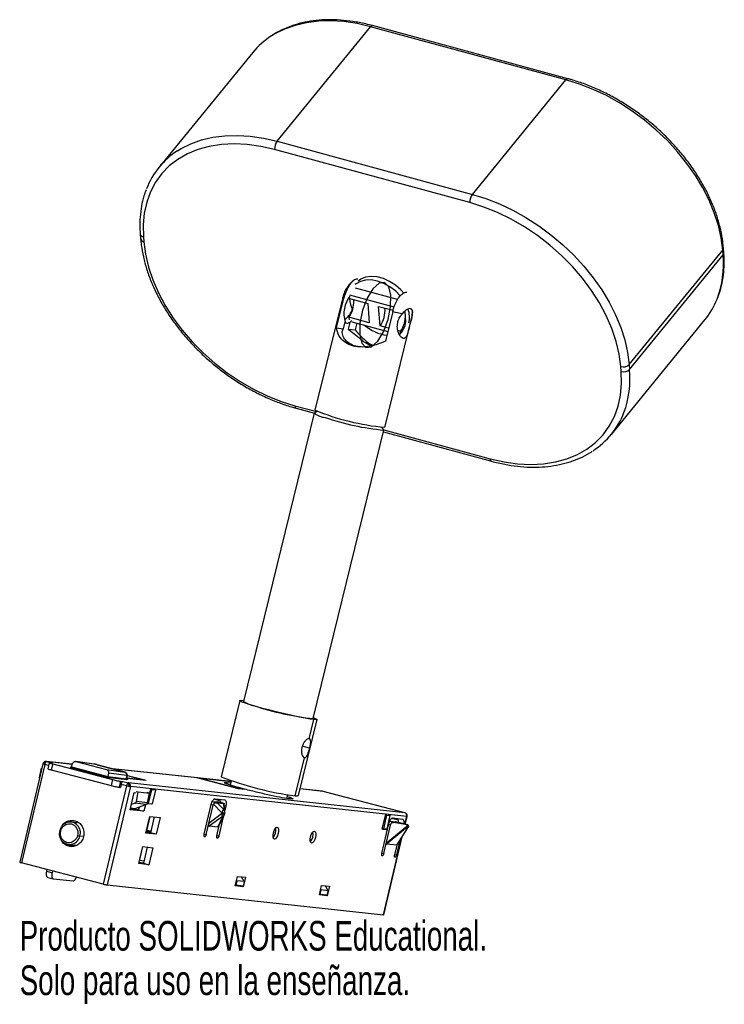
# Paper-space layout '_Trimétrica' of a CAD drawing. Header units: millimetres. Extents: x -109 to 6, y -154 to 7.
import ezdxf

# ---------------------------------------------------------------- set-up
doc = ezdxf.new("R2010")
doc.units = ezdxf.units.MM
doc.styles.add('SLDTEXTSTYLE0', font='TXT', dxfattribs={"width": 0.7})

psp = doc.layouts.new('_Trimétrica')

# ---------------------------------------------------------------- linework, layer by layer
at = {"color": 7, "linetype": 'Continuous', "lineweight": 25}
for p, q in [((-67.28, -13.33), (-52.02, 5.36)), ((-20.18, -3.29), (-52.02, 5.36)), ((-19.86, -3.12), (-51.7, 5.54)), ((-71.24, 1.15), (-86.51, -17.53)), ((-35.44, -21.98), (-20.18, -3.29)), ((-67.28, -13.33), (-35.44, -21.98)), ((-35.84, -23.33), (-67.68, -14.68)), ((-89.59, -28.44), (-89.52, -29.23)), ((-89.05, -28.93), (-88.99, -29.72)), ((-9.88, -49.76), (5.39, -31.07)), ((-9.81, -50.54), (5.45, -31.86)), ((5.45, -31.86), (5.39, -31.07)), ((5.56, -31.54), (5.5, -30.75)), ((-48.19, -40.37), (-55.42, -38.4)), ((-47.63, -39.14), (-54.49, -37.27)), ((-56.58, -38.78), (-61.1, -57.2)), ((-57.57, -43.77), (-56.38, -38.93)), ((-56.58, -38.78), (-56.58, -38.77)), ((-55.63, -38.93), (-52.5, -39.78)), ((-54.8, -39.16), (-54.78, -39.32)), ((-52.5, -39.78), (-52.25, -42.94)), ((-50.73, -40.26), (-48.37, -40.9)), ((-50.48, -43.42), (-50.73, -40.26)), ((-49.73, -59.99), (-45.22, -41.56)), ((-48.42, -41.09), (-49.61, -45.94)), ((-46.27, -42.79), (-46.41, -41.02)), ((-45.22, -41.57), (-45.15, -41.1)), ((-45.22, -41.56), (-45.22, -41.57)), ((-56.45, -43.9), (-56.18, -42.78)), ((-55.41, -42.86), (-55.69, -43.98)), ((-55.58, -42.03), (-55.55, -42.43)), ((-52.25, -42.94), (-55.58, -42.03)), ((-55.09, -42.55), (-55.41, -42.86)), ((-55.07, -42.75), (-49.22, -44.34)), ((-54.29, -42.97), (-54.57, -44.1)), ((-12.78, -61.13), (2.48, -42.45)), ((-57.57, -43.77), (-56.45, -43.9)), ((-55.69, -43.98), (-54.57, -44.1)), ((-49.09, -43.8), (-50.48, -43.42)), ((-47.16, -44.32), (-47.6, -44.2)), ((-47.36, -44.85), (-47.27, -44.87)), ((-47.13, -44.71), (-47.16, -44.32)), ((-9.88, -49.76), (-9.81, -50.54)), ((-11.16, -50.87), (-11.22, -50.08)), ((-61.21, -57.69), (-72.73, -104.72)), ((-64.37, -56.47), (-60.81, -57.43)), ((-64.17, -56.86), (-61.2, -57.67)), ((-60.76, -57.41), (-61.2, -57.67)), ((-61.37, -107.5), (-49.85, -60.47)), ((-49.86, -60.45), (-50.12, -60.01)), ((-49.92, -60.74), (-32.33, -65.52)), ((-49.89, -60.4), (-32.53, -65.12)), ((-73.37, -104.56), (-76.41, -116.98)), ((-72.82, -104.55), (-72.7, -104.56)), ((-63.78, -120.07), (-60.74, -107.66)), ((-62.05, -110.78), (-61.29, -107.67)), ((-61.97, -112.35), (-63.18, -112.02)), ((-64.33, -120.09), (-62.81, -113.88)), ((-105.45, -114.88), (-109.24, -130.92)), ((-105.16, -114.98), (-108.95, -131.01)), ((-106.01, -117.18), (-105.68, -115.61)), ((-105.68, -115.61), (-105.62, -115.62)), ((-105.62, -115.61), (-105.68, -115.61)), ((-104.54, -115.14), (-105.16, -114.98)), ((-100.68, -114.96), (-104.91, -114.5)), ((-104.85, -114.52), (-103.96, -114.75)), ((-100.68, -114.97), (-104.85, -114.52)), ((-104.44, -114.71), (-104.67, -115.68)), ((-103.96, -114.75), (-104.35, -114.71)), ((-103.86, -114.89), (-104.09, -115.87)), ((-103.86, -114.89), (-94.09, -117.45)), ((-100.86, -115.5), (-101, -115.49)), ((-101, -115.49), (-94.96, -117.07)), ((-100.82, -115.36), (-100.86, -115.53)), ((-100.82, -115.36), (-100.64, -114.85)), ((-100.82, -115.36), (-94.87, -116.92)), ((-97.13, -114.91), (-100.14, -114.51)), ((-100.07, -114.52), (-95.09, -115.83)), ((-97.08, -114.92), (-100.07, -114.52)), ((-97.08, -114.92), (-97.13, -114.91)), ((-96.62, -115.02), (-92.27, -116.16)), ((-96.61, -115.02), (-96.62, -115.02)), ((-92.26, -116.16), (-96.61, -115.02)), ((-104.09, -115.87), (-94.32, -118.42)), ((-95.09, -115.83), (-92.09, -116.22)), ((-94.96, -117.07), (-91.75, -117.41)), ((-94.91, -117.07), (-94.87, -116.92)), ((-94.77, -116.38), (-94.87, -116.92)), ((-94.87, -116.92), (-91.84, -117.32)), ((-91.76, -116.78), (-94.77, -116.38)), ((-80.29, -117.16), (-94.14, -115.67)), ((-80.23, -117.17), (-94.11, -115.67)), ((-93.67, -117.21), (-93.64, -117.08)), ((-93.64, -117.08), (-93.66, -117.21)), ((-92.57, -117.22), (-92.59, -117.32)), ((-92.27, -116.16), (-92.26, -116.16)), ((-92.26, -116.16), (-92.25, -116.16)), ((-91.84, -117.32), (-91.76, -116.78)), ((-91.76, -117.32), (-91.68, -116.78)), ((-91.75, -117.22), (-88.63, -117.56)), ((-91.74, -117.16), (-89.19, -117.5)), ((-91.69, -116.81), (-88.93, -117.53)), ((-91.68, -116.76), (-88.63, -117.56)), ((-80.2, -117.17), (-80.34, -117.17)), ((-74.79, -117.75), (-80.27, -117.16)), ((-73.63, -118.89), (-80.23, -117.17)), ((-80.2, -117.17), (-73.64, -118.88)), ((-80.2, -117.17), (-74.8, -117.76)), ((-91.83, -118.46), (-95.62, -134.5)), ((-91.19, -118.6), (-94.98, -134.63)), ((-94.09, -117.45), (-94.32, -118.42)), ((-92.8, -117.72), (-93.03, -118.69)), ((-93.03, -118.69), (-92.83, -118.72)), ((-92.72, -118.23), (-92.83, -118.72)), ((-92.8, -117.72), (-92.4, -117.77)), ((-91.83, -118.46), (-92.72, -118.23)), ((-92.4, -117.77), (-91.51, -118)), ((-91.84, -117.32), (-91.86, -117.4)), ((-91.79, -117.41), (-91.76, -117.32)), ((-46.46, -122.86), (-91.51, -118)), ((-46.13, -123.46), (-91.19, -118.6)), ((-75.4, -117.93), (-75.45, -118.17)), ((-74.77, -117.64), (-74.94, -118.35)), ((-91.23, -122.38), (-90.56, -119.56)), ((-90.56, -119.56), (-90.31, -119.59)), ((-90.25, -119.37), (-89.9, -119.44)), ((-90.22, -121.02), (-89.9, -119.44)), ((-89.9, -119.44), (-88.1, -119.64)), ((-88.1, -119.64), (-88.45, -119.56)), ((-88.42, -121.39), (-87.85, -118.96)), ((-88.4, -121.22), (-88.1, -119.64)), ((-88.22, -121.34), (-87.69, -119.1)), ((-87.76, -118.98), (-87.85, -118.96)), ((-87.76, -118.98), (-87.69, -119.1)), ((-87.76, -118.98), (-87.16, -119.05)), ((-87.1, -119.17), (-87.69, -119.1)), ((-87.1, -119.17), (-87.63, -121.4)), ((-87.25, -119.02), (-87.16, -119.05)), ((-87.1, -119.17), (-87.16, -119.05)), ((-73.65, -118.89), (-73.64, -118.88)), ((-73.52, -118.91), (-72.61, -119.01)), ((-72.57, -119.02), (-73.5, -118.92)), ((-72.61, -119.01), (-72.61, -119.01)), ((-65.69, -120.52), (-65.54, -119.9)), ((-59.85, -119.36), (-63.51, -118.97)), ((-59.79, -119.38), (-63.51, -118.97)), ((-46.46, -122.86), (-59.79, -119.38)), ((-46.45, -122.86), (-59.78, -119.38)), ((-90.47, -121.32), (-91.02, -121.53)), ((-88.64, -121.52), (-90.47, -121.32)), ((-88.64, -121.52), (-90.45, -122.2)), ((-88.4, -121.22), (-90.22, -121.02)), ((-89.8, -121.95), (-89.9, -122.37)), ((-89.77, -121.94), (-89.89, -122.44)), ((-88.75, -121.56), (-89, -122.62)), ((-88.42, -121.39), (-88.33, -121.41)), ((-88.22, -121.34), (-88.33, -121.41)), ((-87.74, -121.48), (-88.33, -121.41)), ((-88.22, -121.34), (-87.63, -121.4)), ((-87.63, -121.4), (-87.74, -121.48)), ((-79.15, -126.37), (-78, -121.52)), ((-78.84, -126.41), (-77.71, -121.65)), ((-77.71, -121.65), (-78.02, -121.57)), ((-77.27, -121.22), (-77.85, -121.06)), ((-77.82, -121), (-76.94, -121.1)), ((-77.62, -121.46), (-76.27, -122.85)), ((-76.46, -120.95), (-77.57, -120.66)), ((-77.38, -120.59), (-75.79, -120.76)), ((-77.27, -121.22), (-77.07, -121.25)), ((-76.04, -122.3), (-77.07, -121.25)), ((-77.07, -121.25), (-76.02, -121.36)), ((-76.94, -121.1), (-75.92, -121.36)), ((-76.94, -121.1), (-76.93, -121.1)), ((-75.9, -121.37), (-76.93, -121.1)), ((-76.02, -121.36), (-75.92, -121.36)), ((-76.02, -121.36), (-75.95, -122.31)), ((-75.79, -122.67), (-75.88, -121.45)), ((-75.62, -121.77), (-75.86, -121.71)), ((-75.62, -121.77), (-75.8, -122.51)), ((-89, -122.62), (-91.23, -122.38)), ((-89.9, -122.37), (-91.19, -122.23)), ((-90.45, -122.2), (-91.16, -122.12)), ((-90.45, -122.2), (-90.47, -122.31)), ((-89.9, -122.37), (-89, -122.62)), ((-88.67, -126.2), (-88.03, -123.47)), ((-88.53, -125.82), (-87.98, -123.48)), ((-88.03, -123.47), (-86.36, -123.65)), ((-87.29, -123.55), (-87.9, -126.14)), ((-86.36, -123.65), (-87, -126.38)), ((-76.32, -123.04), (-78.41, -124.6)), ((-76.2, -123.46), (-78.35, -125.07)), ((-76.93, -125.22), (-76.11, -123.47)), ((-76.05, -123.55), (-76.77, -126.63)), ((-76.75, -125.06), (-75.91, -123.26)), ((-76.27, -122.85), (-76.32, -123.04)), ((-75.9, -122.95), (-75.92, -123.05)), ((-75.84, -122.94), (-75.9, -122.95)), ((-75.85, -123.11), (-75.8, -122.91)), ((-50.15, -125.52), (-49.57, -123.09)), ((-49.42, -123.23), (-49.95, -125.47)), ((-49.57, -123.09), (-49.48, -123.11)), ((-49.42, -123.23), (-49.48, -123.11)), ((-48.89, -123.18), (-49.48, -123.11)), ((-49.42, -123.23), (-48.82, -123.3)), ((-49.35, -125.53), (-48.82, -123.3)), ((-48.98, -123.15), (-48.89, -123.18)), ((-48.89, -123.18), (-48.82, -123.3)), ((-46.43, -124.73), (-46.13, -123.46)), ((-46.39, -124.74), (-46.09, -123.46)), ((-99.85, -124.48), (-100.86, -124.37)), ((-76.93, -125.22), (-78.35, -125.07)), ((-77.09, -126.6), (-76.7, -124.95)), ((-50.2, -129.5), (-49.05, -124.64)), ((-49.88, -129.53), (-48.78, -124.87)), ((-49.48, -127.82), (-46.1, -125.04)), ((-46.09, -125.22), (-49.44, -127.98)), ((-48.78, -124.87), (-49.09, -124.79)), ((-48.31, -124.44), (-48.94, -124.28)), ((-48.91, -124.22), (-48.01, -124.32)), ((-47.5, -124.07), (-48.61, -123.78)), ((-48.42, -123.71), (-46.84, -123.88)), ((-46.06, -124.84), (-48.31, -124.44)), ((-45.96, -124.85), (-48.01, -124.32)), ((-45.95, -124.85), (-47.99, -124.32)), ((-46.1, -125.04), (-46.06, -124.84)), ((-46.02, -125.05), (-46.09, -125.22)), ((-45.89, -125.24), (-46.09, -125.22)), ((-46.06, -124.84), (-45.97, -124.85)), ((-46.02, -125.05), (-45.97, -124.85)), ((-45.97, -124.85), (-45.96, -124.85)), ((-45.89, -125.24), (-45.95, -125.34)), ((-99.41, -126.64), (-98.83, -126.7)), ((-87, -126.38), (-88.67, -126.2)), ((-87.9, -126.14), (-88.64, -126.06)), ((-87.9, -126.14), (-88.64, -126.06)), ((-88.57, -125.77), (-88.02, -125.96)), ((-88.55, -125.71), (-87.82, -125.82)), ((-87, -126.38), (-87.9, -126.14)), ((-79.14, -126.33), (-78.84, -126.41)), ((-79.09, -126.78), (-79.1, -126.78)), ((-77.08, -126.55), (-76.77, -126.63)), ((-50.06, -125.54), (-50.15, -125.52)), ((-50.06, -125.54), (-49.95, -125.47)), ((-50.06, -125.54), (-49.46, -125.6)), ((-49.35, -125.53), (-49.95, -125.47)), ((-49.92, -139.49), (-46.93, -126.87)), ((-49.88, -139.49), (-46.87, -126.77)), ((-49.35, -125.53), (-49.46, -125.6)), ((-47.77, -128.17), (-45.95, -125.34)), ((-101.38, -128.09), (-100.87, -128.22)), ((-100.86, -128.22), (-101.37, -128.09)), ((-101.26, -128.05), (-100.11, -128.17)), ((-100.84, -128.38), (-101.24, -128.33)), ((-89.84, -131.15), (-89.19, -128.38)), ((-89.69, -130.75), (-89.14, -128.39)), ((-89.19, -128.38), (-87.52, -128.56)), ((-88.45, -128.46), (-89.07, -131.08)), ((-77.02, -127), (-77.04, -127)), ((-67.72, -127.16), (-67.76, -127.15)), ((-61.65, -127.81), (-61.69, -127.8)), ((-47.77, -128.17), (-49.44, -127.98)), ((-47.77, -128.17), (-48.14, -129.72)), ((-47.26, -127.37), (-47.82, -129.75)), ((-87.52, -128.56), (-88.18, -131.33)), ((-50.19, -129.45), (-49.88, -129.53)), ((-48.13, -129.67), (-47.82, -129.75)), ((-95.62, -134.5), (-108.95, -131.01)), ((-88.18, -131.33), (-89.84, -131.15)), ((-89.07, -131.08), (-89.81, -131)), ((-88.99, -130.74), (-89.67, -130.63)), ((-89.07, -131.08), (-88.18, -131.33)), ((-48.07, -130.13), (-48.09, -130.12)), ((-104.83, -132.4), (-104.76, -132.11)), ((-104.83, -132.4), (-103.94, -132.64)), ((-103.87, -132.34), (-103.94, -132.64)), ((-74.09, -134.79), (-73.72, -133.24)), ((-73.72, -133.24), (-72.45, -133.38)), ((-72.65, -134.1), (-73.08, -133.31)), ((-104.68, -133.4), (-103.79, -133.63)), ((-103.77, -133.63), (-100.53, -133.98)), ((-94.98, -134.63), (-49.92, -139.49)), ((-72.82, -134.93), (-74.09, -134.79)), ((-74.06, -134.69), (-74.06, -134.69)), ((-74.06, -134.69), (-74.01, -134.7)), ((-73.84, -133.97), (-74.01, -134.7)), ((-72.82, -134.83), (-74.01, -134.7)), ((-73.88, -133.9), (-73.84, -133.97)), ((-72.65, -134.1), (-73.84, -133.97)), ((-72.82, -134.93), (-73.4, -134.77)), ((-72.45, -133.38), (-72.82, -134.93)), ((-72.65, -134.1), (-72.82, -134.83)), ((-60.38, -136.27), (-60.02, -134.72)), ((-60.02, -134.72), (-58.75, -134.85)), ((-59.4, -134.78), (-59.4, -134.79)), ((-58.96, -135.58), (-59.4, -134.78)), ((-58.75, -134.85), (-59.11, -136.41)), ((-59.11, -136.41), (-60.38, -136.27)), ((-60.36, -136.17), (-60.32, -136.18)), ((-60.15, -135.45), (-60.32, -136.18)), ((-59.14, -136.31), (-60.32, -136.18)), ((-60.18, -135.4), (-60.15, -135.45)), ((-58.96, -135.58), (-60.15, -135.45)), ((-59.11, -136.41), (-59.7, -136.25)), ((-58.96, -135.58), (-59.14, -136.31))]:
    psp.add_line(p, q, dxfattribs=at)
at = {"color": 7, "linetype": 'Continuous', "lineweight": 25, "flags": 128}
for points in [[(-52.02, 5.36), (-54.22, 5.87), (-56.38, 6.19), (-58.49, 6.32), (-60.53, 6.27), (-62.49, 6.02), (-64.34, 5.59), (-66.07, 4.97), (-67.67, 4.18), (-68.18, 3.87)], [(5.39, -31.07), (5.13, -29.08), (4.67, -27.05), (4.01, -25), (3.16, -22.94), (2.13, -20.9), (0.92, -18.89), (-0.46, -16.93), (-1.98, -15.03), (-3.65, -13.22), (-5.45, -11.5), (-7.36, -9.9), (-9.36, -8.42), (-11.44, -7.07), (-13.58, -5.88), (-15.77, -4.85), (-17.97, -3.98), (-20.18, -3.29)], [(-83.52, -14.87), (-82.93, -14.51), (-81.33, -13.72), (-79.6, -13.1), (-77.75, -12.67), (-75.8, -12.42), (-73.75, -12.36), (-71.64, -12.5), (-69.48, -12.82), (-67.28, -13.33)], [(-67.68, -14.68), (-69.93, -14.17), (-72.14, -13.86), (-74.29, -13.75), (-76.36, -13.85), (-78.33, -14.16), (-80.18, -14.66), (-81.9, -15.37), (-83.47, -16.27), (-84.86, -17.34), (-86.08, -18.59), (-87.1, -20), (-87.92, -21.56), (-88.53, -23.25), (-88.93, -25.05), (-89.1, -26.95), (-89.05, -28.93)], [(-35.44, -21.98), (-33.23, -22.67), (-31.03, -23.53), (-28.85, -24.57), (-26.7, -25.76), (-24.62, -27.1), (-22.62, -28.58), (-20.71, -30.19), (-18.92, -31.91), (-17.25, -33.72), (-15.72, -35.62), (-14.34, -37.58), (-13.13, -39.59), (-12.1, -41.63), (-11.25, -43.68), (-10.59, -45.73), (-10.13, -47.76), (-9.88, -49.76)], [(-11.22, -50.08), (-11.49, -48.04), (-11.98, -45.96), (-12.69, -43.86), (-13.6, -41.76), (-14.71, -39.68), (-16, -37.64), (-17.47, -35.66), (-19.11, -33.76), (-20.89, -31.95), (-22.8, -30.26), (-24.81, -28.7), (-26.92, -27.29), (-29.1, -26.03), (-31.33, -24.95), (-33.58, -24.05), (-35.84, -23.33)], [(-88.99, -29.72), (-88.72, -31.76), (-88.23, -33.84), (-87.53, -35.94), (-86.62, -38.04), (-85.51, -40.12), (-84.21, -42.16), (-82.74, -44.14), (-81.1, -46.04), (-79.33, -47.85), (-77.42, -49.54), (-75.4, -51.1), (-73.29, -52.51), (-71.11, -53.77), (-68.89, -54.85), (-66.63, -55.75), (-64.37, -56.47)], [(-47.17, -38.57), (-47.19, -38.54), (-47.99, -37.73), (-48.91, -37.04), (-49.9, -36.5), (-50.91, -36.13), (-51.92, -35.95), (-52.86, -35.97), (-53.7, -36.18), (-54.41, -36.58), (-54.54, -36.69)], [(-46.62, -38.1), (-47.11, -37.56), (-47.97, -36.81), (-48.93, -36.18), (-49.94, -35.73), (-50.96, -35.45), (-51.94, -35.37), (-52.84, -35.48), (-53.62, -35.79), (-54.08, -36.12)], [(-56.38, -38.93), (-56.44, -38.9), (-56.49, -38.87), (-56.53, -38.85), (-56.56, -38.82), (-56.58, -38.8), (-56.58, -38.79), (-56.58, -38.78)], [(-45.22, -41.57), (-45.22, -41.57), (-45.24, -41.58)], [(-32.53, -65.12), (-30.28, -65.63), (-28.07, -65.94), (-25.92, -66.05), (-23.85, -65.95), (-21.88, -65.64), (-20.03, -65.14), (-18.31, -64.43), (-16.75, -63.53), (-15.35, -62.46), (-14.13, -61.21), (-13.11, -59.79), (-12.29, -58.24), (-11.68, -56.55), (-11.29, -54.75), (-11.11, -52.85), (-11.16, -50.87)], [(-64.37, -56.47), (-64.35, -56.61), (-64.31, -56.72), (-64.26, -56.81), (-64.19, -56.86), (-64.17, -56.86)], [(-32.53, -65.12), (-32.51, -65.26), (-32.47, -65.38), (-32.42, -65.46), (-32.35, -65.51), (-32.33, -65.52)], [(-61.29, -107.67), (-61.9, -107.59), (-62.71, -107.45), (-63.69, -107.26), (-64.8, -107.02), (-65.99, -106.75), (-67.23, -106.45), (-68.46, -106.14), (-69.63, -105.83), (-70.71, -105.53), (-71.64, -105.26), (-72.4, -105.01), (-72.95, -104.81), (-73.28, -104.66), (-73.36, -104.56), (-73.21, -104.52), (-72.82, -104.55)], [(-61.33, -107.34), (-61.15, -107.41), (-60.83, -107.57), (-60.74, -107.66), (-60.9, -107.7), (-61.29, -107.67)], [(-92.27, -116.16), (-92.21, -116.17), (-92.16, -116.19), (-92.12, -116.2), (-92.08, -116.21), (-92.07, -116.22), (-92.06, -116.22), (-92.07, -116.22), (-92.09, -116.22)], [(-91.68, -116.78), (-91.68, -116.78), (-91.7, -116.78), (-91.76, -116.78)], [(-91.76, -117.32), (-91.76, -117.32), (-91.79, -117.32), (-91.84, -117.32)], [(-91.78, -117.36), (-91.73, -117.38), (-91.68, -117.4), (-91.66, -117.41), (-91.69, -117.42), (-91.75, -117.41)], [(-72.61, -119.01), (-73.56, -118.75), (-74.37, -118.52), (-75.04, -118.31), (-75.52, -118.14), (-75.81, -118.02), (-75.88, -117.94), (-75.74, -117.91), (-75.4, -117.93)], [(-75.4, -117.93), (-74.86, -118), (-74.86, -118)], [(-64.33, -120.09), (-63.94, -120.11), (-63.78, -120.07), (-63.78, -120.07)], [(-78, -121.52), (-77.95, -121.33), (-77.89, -121.15), (-77.81, -120.98), (-77.73, -120.84), (-77.64, -120.73), (-77.55, -120.64), (-77.46, -120.6), (-77.38, -120.59)], [(-75.79, -120.76), (-75.72, -120.79), (-75.66, -120.85), (-75.61, -120.95), (-75.58, -121.07), (-75.56, -121.23), (-75.57, -121.4), (-75.59, -121.58), (-75.62, -121.77)], [(-46.09, -123.46), (-46.09, -123.46), (-46.1, -123.46), (-46.13, -123.46)], [(-67.72, -127.16), (-67.85, -127.07), (-67.93, -126.85), (-67.94, -126.52), (-67.88, -126.15), (-67.77, -125.78), (-67.6, -125.47), (-67.43, -125.27), (-67.26, -125.22)], [(-67.26, -125.22), (-67.12, -125.31), (-67.04, -125.53), (-67.03, -125.86), (-67.09, -126.23), (-67.21, -126.6), (-67.37, -126.91), (-67.55, -127.1), (-67.72, -127.16)], [(-49.05, -124.64), (-49, -124.45), (-48.93, -124.27), (-48.86, -124.11), (-48.77, -123.96), (-48.68, -123.85), (-48.59, -123.77), (-48.51, -123.72), (-48.42, -123.71)], [(-45.85, -125.07), (-45.94, -125.06), (-46.02, -125.05)], [(-102.55, -125.84), (-102.6, -125.82), (-102.65, -125.81), (-102.68, -125.8), (-102.71, -125.79), (-102.72, -125.79), (-102.73, -125.78), (-102.72, -125.78), (-102.7, -125.78)], [(-88.53, -125.82), (-88.55, -125.82), (-88.58, -125.82)], [(-79.09, -126.78), (-79.12, -126.77), (-79.14, -126.74), (-79.16, -126.71), (-79.17, -126.65), (-79.18, -126.59), (-79.18, -126.52), (-79.17, -126.45), (-79.15, -126.37)], [(-78.84, -126.41), (-78.86, -126.48), (-78.88, -126.56), (-78.91, -126.62), (-78.95, -126.68), (-78.98, -126.72), (-79.02, -126.76), (-79.05, -126.78), (-79.09, -126.78)], [(-77.02, -127), (-77.05, -126.99), (-77.08, -126.97), (-77.1, -126.93), (-77.11, -126.88), (-77.12, -126.82), (-77.11, -126.75), (-77.11, -126.67), (-77.09, -126.6)], [(-76.77, -126.63), (-76.79, -126.71), (-76.82, -126.78), (-76.85, -126.84), (-76.89, -126.9), (-76.92, -126.95), (-76.96, -126.98), (-76.99, -127), (-77.02, -127)], [(-61.65, -127.81), (-61.78, -127.72), (-61.86, -127.5), (-61.87, -127.18), (-61.81, -126.8), (-61.7, -126.43), (-61.54, -126.13), (-61.36, -125.93), (-61.19, -125.87)], [(-61.19, -125.87), (-61.05, -125.96), (-60.98, -126.19), (-60.96, -126.51), (-61.02, -126.89), (-61.14, -127.25), (-61.3, -127.56), (-61.48, -127.76), (-61.65, -127.81)], [(-101.6, -127.97), (-101.47, -128.08), (-100.84, -128.38)], [(-49.88, -129.53), (-49.93, -129.68), (-49.99, -129.8), (-50.06, -129.88), (-50.13, -129.9), (-50.19, -129.87), (-50.22, -129.78), (-50.22, -129.65), (-50.2, -129.5)], [(-48.07, -130.13), (-48.1, -130.12), (-48.12, -130.09), (-48.14, -130.05), (-48.16, -130), (-48.16, -129.94), (-48.16, -129.87), (-48.15, -129.8), (-48.14, -129.72)], [(-47.82, -129.75), (-47.84, -129.83), (-47.87, -129.9), (-47.9, -129.97), (-47.93, -130.02), (-47.97, -130.07), (-48, -130.1), (-48.04, -130.12), (-48.07, -130.13)], [(-89.69, -130.75), (-89.71, -130.75), (-89.75, -130.75)], [(-104.68, -133.4), (-104.73, -133.37), (-104.79, -133.31), (-104.84, -133.22), (-104.87, -133.09), (-104.89, -132.94), (-104.89, -132.77), (-104.87, -132.59), (-104.83, -132.4)], [(-103.94, -132.64), (-103.98, -132.82), (-104, -133.01), (-104, -133.18), (-103.98, -133.33), (-103.95, -133.45), (-103.9, -133.55), (-103.84, -133.61), (-103.77, -133.63)], [(-100.53, -133.98), (-100.45, -133.97), (-100.36, -133.93), (-100.27, -133.84), (-100.18, -133.73), (-100.1, -133.59), (-100.02, -133.42), (-100, -133.35)], [(-49.92, -139.49), (-49.89, -139.5), (-49.88, -139.49), (-49.88, -139.49)]]:
    psp.add_lwpolyline(points, dxfattribs=at)
at = {"color": 7, "linetype": 'Continuous', "flags": 128}
psp.add_lwpolyline([(-51.87, -46.86), (-50.87, -45.95), (-49.92, -44.39), (-49.18, -42.42), (-48.76, -40.33), (-48.72, -38.44), (-49.06, -37.04), (-49.75, -36.35), (-50.66, -36.46), (-51.66, -37.37), (-52.61, -38.93), (-53.35, -40.9), (-53.77, -42.99), (-53.81, -44.88), (-53.47, -46.28), (-52.79, -46.97), (-51.87, -46.86)], dxfattribs=at)
at = {"color": 7, "linetype": 'Continuous', "lineweight": 25}
for centre, radius, start, end in [((-51.72, 5.19), 0.345, 86.1704, 150.8986), ((-61.28, -7.02), 12.89, 122.3748, 140.6574), ((-19.88, -3.46), 0.345, 86.1312, 150.9055), ((-65.55, -14.57), 2.13, 144.2236, 182.8804), ((-76.58, -25.65), 12.82, 122.7953, 159.1572), ((-33.71, -23.23), 2.13, 144.2236, 182.8804), ((-88.98, -28.31), 0.625, 192.268, 262.9938), ((-88.91, -29.1), 0.625, 192.2818, 262.9921), ((-10.46, -33.35), 15.97, 338.9739, 5.3778), ((5.05, -30.77), 0.446, 318.2685, 2.9135), ((5.12, -31.56), 0.445, 318.2671, 2.9489), ((-51.84, -41.43), 4.54, 141.6194, 197.3023), ((-59.04, -39.54), 4.27, 324.2236, 2.8804), ((-50.68, -38.74), 4.77, 182.9282, 205.8015), ((-7.51, -34.32), 12.88, 320.8695, 338.2694), ((-53.8, -40.97), 4.12, 323.6089, 5.9821), ((-37.42, 9.74), 52.01, 257.7885, 259.5857), ((-50.62, -41.82), 4.27, 324.2236, 2.8804), ((-47.77, -41.66), 1.41, 2.0475, 24.5431), ((-49.57, -42.04), 3.88, 346.8925, 19.781), ((-48.2, -41.59), 2.97, 333.0133, 359.459), ((-48.38, -37.96), 7.08, 229.1621, 261.9776), ((-50.5, -42.02), 4.3, 317.4298, 349.6039), ((-10.83, -48.76), 1.38, 253.453, 313.7525), ((-10.77, -49.55), 1.38, 253.453, 313.7525), ((-25.77, -52.04), 16.03, 339.7716, 5.3542), ((-59.28, -55.42), 2.96, 229.6281, 266.5484), ((-45.86, -19.6), 40.57, 247.9457, 264.5265), ((-22.71, -53.02), 12.82, 302.7953, 339.1572), ((-45.74, -18.23), 42.42, 251.1331, 264.4369), ((-70.22, -100.85), 4.61, 236.952, 260.4765), ((-56.6, -62.63), 45.12, 251.4121, 263.9292), ((-104.96, -115), 0.5, 83.9382, 166.6658), ((-105.03, -115), 0.429, 122.728, 164.5421), ((-104.98, -115.09), 0.531, 86.7072, 122.9029), ((-97.94, -119.91), 5.06, 74.8843, 80.1555), ((-92.23, -116.69), 0.488, 349.0708, 72.9693), ((-57.43, -68.3), 52.25, 248.7025, 262.4116), ((-89.76, -110.56), 8.16, 255.3279, 258.9787), ((-91.93, -118.52), 0.572, 26.8855, 56.4503), ((-91.66, -118.47), 0.494, 344.6814, 72.7087), ((-92.18, -118.67), 0.862, 6.1942, 28.6264), ((-90.95, -116.71), 1.91, 258.7949, 262.923), ((-73.33, -117.73), 1.2, 254.82, 261.0658), ((-78.16, -121.05), 1.71, 354.358, 3.4594), ((-77.01, -123.46), 0.814, 0.4269, 31.2464), ((-76.89, -122.27), 0.852, 317.146, 358.1632), ((-76.33, -123.05), 0.473, 298.4503, 334.1287), ((-76.37, -122.71), 0.581, 4.5345, 44.5655), ((-46.59, -123.31), 0.471, 9.7732, 73.9955), ((-46.57, -123.34), 0.5, 346.696, 75.3282), ((-46.66, -123.33), 0.543, 346.6748, 11.0957), ((-46.17, -123.18), 0.0648, 312.4279, 11.6863), ((-101.03, -126.1), 1.7, 341.5128, 169.2097), ((-100.3, -126.02), 1.88, 94.3708, 118.9492), ((-46.53, -125.18), 0.452, 1.7087, 17.9261), ((-46.37, -125.17), 0.284, 350.3378, 1.1434), ((-46.59, -124.92), 0.56, 333.8435, 340.1726), ((-46.6, -124.91), 0.571, 340.1683, 346.3081), ((-101.09, -126.32), 1.7, 161.5128, 349.2097), ((-98.85, -123.07), 3.61, 254.7956, 261.0589), ((-69.36, -125.7), 1.89, 319.8726, 10.8499), ((-63.29, -126.35), 1.89, 319.8726, 10.8499), ((-94.04, -128.69), 6.02, 254.7956, 261.0589)]:
    psp.add_arc(centre, radius, start, end, dxfattribs=at)
for points, knots in [([(-51.7, 5.54), (-52.07, 5.63), (-53.14, 5.91), (-54.91, 6.24), (-56.97, 6.48), (-58.98, 6.53), (-60.92, 6.41), (-62.79, 6.11), (-64.56, 5.65), (-66.21, 5), (-67.37, 4.43), (-67.94, 4.04), (-68.04, 3.96)], [0, 0, 0, 0, 0.060647, 0.175221, 0.289859, 0.404478, 0.519024, 0.633422, 0.747578, 0.861394, 0.974786, 1, 1, 1, 1]), ([(5.5, -30.75), (5.47, -30.41), (5.37, -29.44), (5.08, -27.8), (4.56, -25.84), (3.85, -23.87), (2.98, -21.91), (1.94, -19.97), (0.74, -18.06), (-0.6, -16.21), (-2.09, -14.42), (-3.69, -12.7), (-5.41, -11.08), (-7.23, -9.56), (-9.14, -8.16), (-11.11, -6.88), (-13.15, -5.74), (-15.23, -4.74), (-17.29, -3.91), (-18.84, -3.4), (-19.68, -3.16), (-19.86, -3.12)], [0, 0, 0, 0, 0.030026, 0.086273, 0.142586, 0.198965, 0.255379, 0.311807, 0.368232, 0.424647, 0.481052, 0.537448, 0.593838, 0.650226, 0.706618, 0.763017, 0.819428, 0.875857, 0.932307, 0.985797, 1, 1, 1, 1]), ([(-88.62, -21.24), (-88.75, -21.57), (-89.08, -22.43), (-89.41, -23.92), (-89.63, -25.68), (-89.67, -27.2), (-89.61, -28.14), (-89.59, -28.44)], [0, 0, 0, 0, 0.1527246, 0.3944699, 0.6370963, 0.8806325, 1, 1, 1, 1]), ([(-89.52, -29.23), (-89.49, -29.57), (-89.4, -30.54), (-89.1, -32.18), (-88.58, -34.14), (-87.88, -36.11), (-87, -38.07), (-85.96, -40.01), (-84.77, -41.92), (-83.42, -43.77), (-81.94, -45.56), (-80.33, -47.28), (-78.61, -48.9), (-76.8, -50.42), (-74.89, -51.82), (-72.91, -53.1), (-70.88, -54.24), (-68.8, -55.24), (-66.74, -56.07), (-65.19, -56.58), (-64.34, -56.82), (-64.17, -56.86)], [0, 0, 0, 0, 0.030026, 0.086273, 0.142586, 0.198965, 0.255379, 0.311807, 0.368232, 0.424647, 0.481052, 0.537448, 0.593838, 0.650226, 0.706618, 0.763017, 0.819428, 0.875857, 0.932307, 0.985797, 1, 1, 1, 1]), ([(4.52, -38.94), (4.67, -38.54), (5.03, -37.62), (5.39, -36.06), (5.61, -34.3), (5.64, -32.78), (5.58, -31.84), (5.56, -31.54)], [0, 0, 0, 0, 0.17734, 0.412062, 0.64764, 0.8841, 1, 1, 1, 1]), ([(-54.86, -36.1), (-54.97, -36.18), (-55.33, -36.45), (-55.81, -37.05), (-56.3, -37.86), (-56.49, -38.47), (-56.58, -38.77)], [0, 0, 0, 0, 0.123441, 0.415589, 0.707783, 1, 1, 1, 1]), ([(-54.11, -35.79), (-54.29, -35.81), (-54.66, -35.85), (-55.3, -36.45), (-55.86, -37.38), (-56.21, -38.27), (-56.34, -38.78), (-56.38, -38.93)], [0, 0, 0, 0, 0.229889, 0.48164, 0.710791, 0.918878, 1, 1, 1, 1]), ([(-48.42, -41.09), (-48.39, -40.98), (-48.28, -40.53), (-47.99, -39.75), (-47.52, -38.88), (-46.98, -38.26), (-46.51, -37.96), (-46.24, -37.95), (-46.15, -37.94)], [0, 0, 0, 0, 0.060364, 0.254902, 0.451029, 0.654878, 0.873584, 1, 1, 1, 1]), ([(-56.31, -42.41), (-56.23, -42.36), (-55.98, -42.22), (-55.54, -41.75), (-55.11, -41.11), (-54.99, -40.63), (-54.95, -40.43)], [0, 0, 0, 0, 0.1342409, 0.4499501, 0.7784256, 1, 1, 1, 1]), ([(-45.24, -41.58), (-45.28, -41.8), (-45.38, -42.23), (-45.58, -43.02), (-45.76, -43.79), (-45.94, -44.51), (-46.14, -45.09), (-46.4, -45.46), (-46.73, -45.53), (-47.07, -45.31), (-47.39, -44.85), (-47.64, -44.18), (-47.71, -43.37), (-47.55, -42.55), (-47.22, -41.88), (-46.94, -41.55), (-46.82, -41.41)], [0, 0, 0, 0, 0.0734535, 0.1471085, 0.2162418, 0.2849199, 0.359433, 0.4376661, 0.5119515, 0.5813034, 0.6513899, 0.7265637, 0.8047772, 0.8780831, 0.946056, 1, 1, 1, 1]), ([(-45.24, -41.58), (-45.22, -41.39), (-45.18, -41.01), (-45.35, -40.68), (-45.65, -40.58), (-46.07, -40.73), (-46.48, -41.05), (-46.74, -41.32), (-46.82, -41.41)], [0, 0, 0, 0, 0.183417, 0.367026, 0.547699, 0.726745, 0.906261, 1, 1, 1, 1]), ([(-56.18, -42.78), (-56.17, -42.8), (-56.13, -42.91), (-55.96, -43.01), (-55.65, -42.96), (-55.45, -42.88), (-55.41, -42.86)], [0, 0, 0, 0, 0.078806, 0.510961, 0.895821, 1, 1, 1, 1]), ([(-49.61, -45.94), (-50.27, -46.21), (-51.44, -46.7), (-53.35, -46.96), (-54.94, -46.77), (-56.17, -46.21), (-57.11, -45.31), (-57.48, -44.44), (-57.56, -43.87), (-57.57, -43.77)], [0, 0, 0, 0, 0.199254, 0.351706, 0.505194, 0.636612, 0.767064, 0.96039, 1, 1, 1, 1]), ([(-53.58, -46.88), (-53.78, -46.86), (-54.39, -46.82), (-55.27, -46.47), (-56.07, -45.89), (-56.58, -45.13), (-56.73, -44.34), (-56.54, -44.03), (-56.45, -43.9)], [0, 0, 0, 0, 0.0798651, 0.2512572, 0.4177422, 0.6033127, 0.8262012, 1, 1, 1, 1]), ([(-55.69, -43.98), (-55.39, -44.2), (-54.81, -44.64), (-53.63, -45.65), (-52.6, -46.4), (-51.96, -46.67), (-51.88, -46.7)], [0, 0, 0, 0, 0.301633, 0.600608, 0.951031, 1, 1, 1, 1]), ([(-54.57, -44.1), (-54.1, -44.62), (-53.27, -45.52), (-52.16, -46.41), (-51.62, -46.63), (-51.59, -46.65)], [0, 0, 0, 0, 0.550761, 0.972157, 1, 1, 1, 1]), ([(-32.33, -65.52), (-31.96, -65.61), (-30.88, -65.89), (-29.12, -66.22), (-27.06, -66.46), (-25.05, -66.51), (-23.1, -66.39), (-21.24, -66.09), (-19.46, -65.63), (-17.81, -64.98), (-16.62, -64.4), (-16.03, -63.98), (-15.9, -63.89)], [0, 0, 0, 0, 0.06026, 0.174102, 0.288008, 0.401895, 0.515709, 0.629376, 0.742803, 0.855892, 0.96856, 1, 1, 1, 1]), ([(-62.05, -110.78), (-62.09, -110.78), (-62.18, -110.78), (-62.4, -110.88), (-62.7, -111.13), (-62.98, -111.53), (-63.16, -111.91), (-63.21, -112.11), (-63.24, -112.21)], [0, 0, 0, 0, 0.121901, 0.250662, 0.500117, 0.749503, 0.878466, 1, 1, 1, 1]), ([(-61.97, -112.35), (-61.95, -112.25), (-61.9, -112.05), (-61.83, -111.66), (-61.78, -111.23), (-61.83, -110.94), (-61.93, -110.81), (-62.01, -110.79), (-62.05, -110.78)], [0, 0, 0, 0, 0.121503, 0.250466, 0.499841, 0.749233, 0.878035, 1, 1, 1, 1]), ([(-63.24, -112.21), (-63.26, -112.31), (-63.3, -112.52), (-63.32, -112.92), (-63.25, -113.38), (-63.09, -113.7), (-62.93, -113.85), (-62.85, -113.87), (-62.81, -113.88)], [0, 0, 0, 0, 0.121703, 0.250907, 0.500414, 0.749659, 0.878229, 1, 1, 1, 1]), ([(-62.81, -113.88), (-62.77, -113.88), (-62.69, -113.88), (-62.52, -113.76), (-62.33, -113.48), (-62.17, -113.04), (-62.05, -112.65), (-62, -112.45), (-61.97, -112.35)], [0, 0, 0, 0, 0.121827, 0.250498, 0.500131, 0.749614, 0.878516, 1, 1, 1, 1]), ([(-100.64, -114.85), (-100.61, -114.79), (-100.54, -114.66), (-100.38, -114.55), (-100.22, -114.5), (-100.12, -114.52), (-100.07, -114.52)], [0, 0, 0, 0, 0.2718, 0.562735, 0.789022, 1, 1, 1, 1]), ([(-96.61, -115.02), (-96.66, -115.01), (-96.75, -114.98), (-96.9, -114.95), (-97.04, -114.92), (-97.1, -114.91), (-97.13, -114.91)], [0, 0, 0, 0, 0.242321, 0.489766, 0.742328, 1, 1, 1, 1]), ([(-106.01, -117.18), (-106.02, -117.22), (-106.03, -117.26), (-106.02, -117.3), (-106.02, -117.31)], [0, 0, 0, 0, 0.927, 1, 1, 1, 1]), ([(-104.67, -115.68), (-104.65, -115.69), (-104.63, -115.71), (-104.42, -115.78), (-104.2, -115.84), (-104.09, -115.87)], [0, 0, 0, 0, 0.325251, 0.662625, 1, 1, 1, 1]), ([(-95.09, -115.83), (-95.03, -115.85), (-94.91, -115.9), (-94.8, -116.05), (-94.75, -116.22), (-94.76, -116.33), (-94.77, -116.38)], [0, 0, 0, 0, 0.270893, 0.561562, 0.788281, 1, 1, 1, 1]), ([(-91.68, -116.78), (-91.68, -116.75), (-91.68, -116.68), (-91.72, -116.59), (-91.76, -116.5), (-91.81, -116.46), (-91.82, -116.45)], [0, 0, 0, 0, 0.300769, 0.596095, 0.882634, 1, 1, 1, 1]), ([(-65.61, -120.2), (-65.41, -120.27), (-64.79, -120.46), (-64.57, -120.62), (-65.04, -120.64), (-66.34, -120.43), (-68.23, -120.06), (-70.46, -119.55), (-71.86, -119.2), (-72.57, -119.02)], [0, 0, 0, 0, 0.073457, 0.2278808, 0.3823047, 0.5367285, 0.6911523, 0.8455762, 1, 1, 1, 1]), ([(-90.47, -121.32), (-90.44, -121.31), (-90.37, -121.28), (-90.28, -121.18), (-90.24, -121.08), (-90.22, -121.02)], [0, 0, 0, 0, 0.2765167, 0.5626526, 1, 1, 1, 1]), ([(-88.4, -121.22), (-88.41, -121.26), (-88.43, -121.33), (-88.51, -121.45), (-88.59, -121.49), (-88.64, -121.52)], [0, 0, 0, 0, 0.276542, 0.562684, 1, 1, 1, 1]), ([(-77.71, -121.65), (-77.7, -121.61), (-77.68, -121.54), (-77.64, -121.49), (-77.62, -121.46)], [0, 0, 0, 0, 0.5551274, 1, 1, 1, 1]), ([(-77.27, -121.22), (-77.29, -121.22), (-77.35, -121.21), (-77.44, -121.27), (-77.53, -121.35), (-77.59, -121.42), (-77.62, -121.46)], [0, 0, 0, 0, 0.245897, 0.495611, 0.74231, 1, 1, 1, 1]), ([(-75.92, -121.36), (-75.91, -121.37), (-75.89, -121.37), (-75.87, -121.41), (-75.88, -121.44), (-75.88, -121.45)], [0, 0, 0, 0, 0.395113, 0.971747, 1, 1, 1, 1]), ([(-76.32, -123.04), (-76.23, -123.04), (-76.06, -123.04), (-75.97, -123.04), (-75.92, -123.05)], [0, 0, 0, 0, 0.50994, 1, 1, 1, 1]), ([(-75.9, -122.95), (-75.94, -122.94), (-76.04, -122.93), (-76.19, -122.87), (-76.27, -122.85)], [0, 0, 0, 0, 0.491394, 1, 1, 1, 1]), ([(-76.11, -123.47), (-76.1, -123.46), (-76.09, -123.44), (-76.09, -123.41), (-76.11, -123.41), (-76.15, -123.43), (-76.18, -123.45), (-76.2, -123.46)], [0, 0, 0, 0, 0.209236, 0.38462, 0.557547, 0.778217, 1, 1, 1, 1]), ([(-76.04, -122.3), (-76.03, -122.31), (-76, -122.34), (-75.97, -122.35), (-75.95, -122.34), (-75.95, -122.32), (-75.95, -122.31)], [0, 0, 0, 0, 0.290169, 0.555003, 0.767151, 1, 1, 1, 1]), ([(-75.92, -123.05), (-75.88, -123.05), (-75.84, -123.06), (-75.85, -123.07), (-75.85, -123.07)], [0, 0, 0, 0, 0.727133, 1, 1, 1, 1]), ([(-75.92, -123.28), (-75.91, -123.26), (-75.89, -123.22), (-75.87, -123.16), (-75.86, -123.11), (-75.86, -123.08), (-75.86, -123.06)], [0, 0, 0, 0, 0.217567, 0.448403, 0.705673, 1, 1, 1, 1]), ([(-75.82, -122.93), (-75.82, -122.93), (-75.81, -122.94), (-75.83, -122.94), (-75.84, -122.94)], [0, 0, 0, 0, 0.587577, 1, 1, 1, 1]), ([(-75.83, -122.95), (-75.82, -122.91), (-75.79, -122.85), (-75.78, -122.75), (-75.79, -122.69), (-75.79, -122.67)], [0, 0, 0, 0, 0.533684, 0.773345, 1, 1, 1, 1]), ([(-102.55, -125.84), (-102.51, -125.7), (-102.41, -125.38), (-102.11, -125.01), (-101.71, -124.75), (-101.28, -124.63), (-100.81, -124.66), (-100.39, -124.86), (-100.06, -125.18), (-99.83, -125.61), (-99.72, -126.08), (-99.78, -126.41), (-99.8, -126.56)], [0, 0, 0, 0, 0.090412, 0.204776, 0.295189, 0.394898, 0.5, 0.605102, 0.704811, 0.795224, 0.909588, 1, 1, 1, 1]), ([(-102.36, -125.07), (-102.35, -125.04), (-102.23, -124.76), (-101.76, -124.38), (-101.03, -124.05), (-100.51, -124.12), (-100.25, -124.16)], [0, 0, 0, 0, 0.036109, 0.357406, 0.678703, 1, 1, 1, 1]), ([(-100.19, -124.44), (-100.15, -124.43), (-100.03, -124.41), (-99.92, -124.43), (-99.85, -124.45)], [0, 0, 0, 0, 0.386553, 1, 1, 1, 1]), ([(-78.41, -124.6), (-78.42, -124.65), (-78.44, -124.74), (-78.45, -124.87), (-78.44, -124.98), (-78.41, -125.05), (-78.37, -125.06), (-78.35, -125.07)], [0, 0, 0, 0, 0.214943, 0.404562, 0.577072, 0.778229, 1, 1, 1, 1]), ([(-76.93, -125.22), (-76.91, -125.22), (-76.88, -125.22), (-76.82, -125.17), (-76.78, -125.11), (-76.76, -125.06), (-76.75, -125.05)], [0, 0, 0, 0, 0.319219, 0.610056, 0.895067, 1, 1, 1, 1]), ([(-48.78, -124.87), (-48.77, -124.82), (-48.74, -124.73), (-48.66, -124.61), (-48.56, -124.5), (-48.44, -124.44), (-48.35, -124.44), (-48.31, -124.44)], [0, 0, 0, 0, 0.1720752, 0.3589509, 0.554787, 0.7848267, 1, 1, 1, 1]), ([(-47.52, -124.44), (-47.52, -124.41), (-47.49, -124.28), (-47.5, -124.16), (-47.5, -124.07)], [0, 0, 0, 0, 0.221224, 1, 1, 1, 1]), ([(-46.84, -123.88), (-46.79, -123.9), (-46.69, -123.94), (-46.62, -124.18), (-46.6, -124.44), (-46.63, -124.62), (-46.64, -124.67)], [0, 0, 0, 0, 0.293505, 0.587009, 0.880514, 1, 1, 1, 1]), ([(-46.1, -125.04), (-46.09, -125.04), (-46.07, -125.04), (-46.05, -125.05), (-46.04, -125.05)], [0, 0, 0, 0, 0.5599392, 1, 1, 1, 1]), ([(-46.04, -125.05), (-46.04, -125.05), (-46.03, -125.05), (-46.02, -125.05), (-46.02, -125.05)], [0, 0, 0, 0, 0.559982, 1, 1, 1, 1]), ([(-45.85, -125.07), (-45.85, -125.1), (-45.85, -125.15), (-45.87, -125.21), (-45.89, -125.24)], [0, 0, 0, 0, 0.5234894, 1, 1, 1, 1]), ([(-99.8, -126.56), (-99.84, -126.7), (-99.94, -127.01), (-100.25, -127.38), (-100.64, -127.65), (-101.07, -127.77), (-101.54, -127.73), (-101.97, -127.53), (-102.3, -127.21), (-102.53, -126.79), (-102.63, -126.31), (-102.58, -125.98), (-102.55, -125.84)], [0, 0, 0, 0, 0.0904125, 0.2047762, 0.2951887, 0.3948976, 0.5, 0.6051024, 0.7048113, 0.7952238, 0.9095875, 1, 1, 1, 1]), ([(-101.24, -128.33), (-101.48, -128.24), (-101.95, -128.04), (-102.4, -127.57), (-102.49, -127.23), (-102.51, -127.17)], [0, 0, 0, 0, 0.442772, 0.885543, 1, 1, 1, 1]), ([(-100.87, -128.22), (-100.85, -128.23), (-100.81, -128.24), (-100.79, -128.31), (-100.78, -128.34)], [0, 0, 0, 0, 0.591878, 1, 1, 1, 1]), ([(-49.48, -127.82), (-49.48, -127.84), (-49.49, -127.87), (-49.49, -127.92), (-49.49, -127.95), (-49.47, -127.98), (-49.45, -127.98), (-49.44, -127.98)], [0, 0, 0, 0, 0.197396, 0.370552, 0.536073, 0.747625, 1, 1, 1, 1]), ([(-109.24, -130.92), (-109.23, -130.93), (-109.22, -130.94), (-109.12, -130.97), (-109.01, -131), (-108.95, -131.01)], [0, 0, 0, 0, 0.325251, 0.662625, 1, 1, 1, 1])]:
    psp.add_open_spline(points, degree=3, knots=knots, dxfattribs=at)
for points in [[(-105.16, -114.98), (-105.2, -114.97), (-105.28, -114.95), (-105.37, -114.92), (-105.43, -114.9), (-105.44, -114.89), (-105.45, -114.89)], [(-104.95, -114.56), (-104.97, -114.58), (-105.01, -114.62), (-105.07, -114.72), (-105.12, -114.85), (-105.15, -114.94), (-105.16, -114.98)], [(-104.85, -114.52), (-104.86, -114.52), (-104.89, -114.52), (-104.93, -114.54), (-104.95, -114.56)], [(-104.35, -114.71), (-104.39, -114.7), (-104.47, -114.7), (-104.4, -114.74), (-104.19, -114.81), (-103.97, -114.86), (-103.86, -114.89)], [(-94.32, -118.42), (-94.19, -118.45), (-93.95, -118.51), (-93.56, -118.6), (-93.23, -118.67), (-93.1, -118.69), (-93.03, -118.69)], [(-94.09, -117.45), (-93.96, -117.48), (-93.72, -117.54), (-93.33, -117.63), (-93, -117.7), (-92.87, -117.71), (-92.8, -117.72)], [(-92.4, -117.77), (-92.43, -117.77), (-92.49, -117.78), (-92.58, -117.88), (-92.66, -118.04), (-92.7, -118.17), (-92.72, -118.23)], [(-91.62, -118.04), (-91.64, -118.06), (-91.68, -118.1), (-91.74, -118.21), (-91.79, -118.33), (-91.82, -118.42), (-91.83, -118.46)], [(-91.51, -118), (-91.53, -118), (-91.56, -118), (-91.6, -118.03), (-91.62, -118.04)], [(-73.5, -118.92), (-73.51, -118.92), (-73.52, -118.92), (-73.55, -118.91), (-73.59, -118.9), (-73.62, -118.89), (-73.63, -118.89)], [(-100.25, -124.16), (-100.01, -124.25), (-99.52, -124.45), (-99, -125.09), (-98.74, -125.9), (-98.78, -126.76), (-99.13, -127.54), (-99.72, -128.12), (-100.47, -128.44), (-100.98, -128.37), (-101.24, -128.33)], [(-45.85, -125.07), (-45.85, -125.04), (-45.86, -124.98), (-45.88, -124.91), (-45.92, -124.86), (-45.95, -124.85), (-45.96, -124.85)], [(-88.02, -125.96), (-87.99, -125.97), (-87.93, -125.99), (-87.9, -126.01), (-87.91, -126.02), (-87.98, -126.01), (-88.1, -126), (-88.25, -125.97), (-88.44, -125.93), (-88.59, -125.9), (-88.66, -125.89)]]:
    psp.add_open_spline(points, degree=3, dxfattribs=at)

# ---------------------------------------------------------------- texts
at = {"color": 7, "linetype": 'Continuous', "char_height": 4.8336, "attachment_point": 1, "style": 'SLDTEXTSTYLE0'}
for s, insert in [('Producto SOLIDWORKS Educational.', (-109.24, -140.51)), ('Solo para uso en la enseñanza.', (-109.24, -147.77))]:
    psp.add_mtext(s, dxfattribs=dict(at, insert=insert))

doc.saveas('drawing.dxf')
